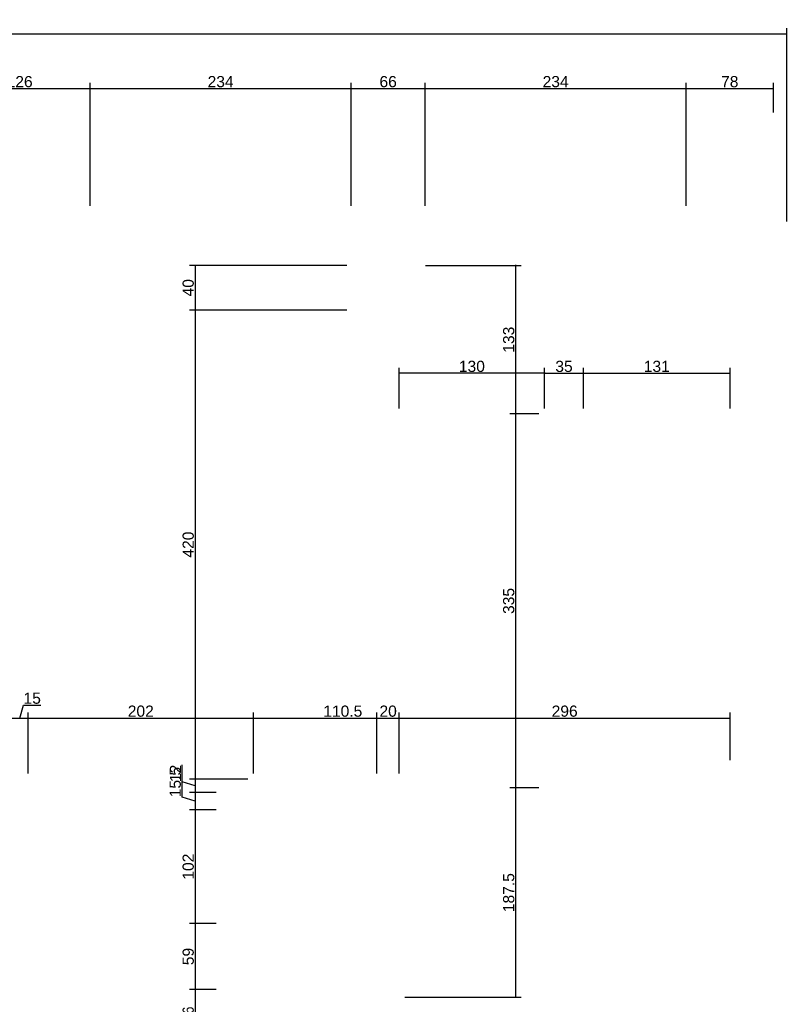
# Model space of a CAD drawing. Header units: millimetres. Extents: x 126553 to 403692, y -95821 to 38049.
# Tile 122 of 256: x 169706 to 170394, y -8016 to -7134. Entities that reach past the tile are written whole.
import ezdxf

# ---------------------------------------------------------------- set-up
doc = ezdxf.new("R2010")
doc.units = ezdxf.units.MM
doc.layers.add('11_wymiary', color=55, linetype='Continuous')
doc.layers.add('11_wymiary @ 50', color=55, linetype='Continuous')
doc.styles.add('11_RJ', font='arial.ttf')
doc.dimstyles.new('11_RJ (cc)', dxfattribs={"dimtxt": 0.2, "dimasz": 0.001, "dimexe": 0.1, "dimexo": 0.1, "dimgap": 0.02, "dimtad": 1, "dimdec": 1, "dimrnd": 0.5, "dimzin": 12, "dimdsep": 46, "dimtxsty": '11_RJ', "dimblk": 'OBLIQUE', "dimcen": 0, "dimdle": 0.01, "dimclrd": 256, "dimclre": 256, "dimclrt": 2, "dimazin": 3, "dimtfac": 1, "dimtdec": 1, "dimtofl": 0, "dimtmove": 0, "dimatfit": 3, "dimldrblk": 'DOT', "dimfxl": 1, "dimtolj": 1, "dimtzin": 13, "dimarcsym": 0})

# ---------------------------------------------------------------- blocks, each defined once
blk = doc.blocks.new('_Oblique')
at = {"color": 0, "linetype": 'ByBlock', "lineweight": -2}
blk.add_line((-0.5, -0.5), (0.5, 0.5), dxfattribs=at)
blk = doc.blocks.new('*D39')
at = {"layer": '11_wymiary', "lineweight": -2, "transparency": 16777216}
for p, q in [((169706.35, -7759.58), (169709.83, -7747.98)), ((169709.83, -7747.98), (169725.29, -7747.98)), ((169698.35, -7759.58), (169714.35, -7759.58)), ((169698.85, -7809.27), (169698.85, -7754.58)), ((169713.85, -7809.27), (169713.85, -7754.58))]:
    blk.add_line(p, q, dxfattribs=at)
at = {"layer": 'Defpoints', "color": 0, "transparency": 16777216}
for p in [(169713.85, -7759.58), (169698.85, -7814.27), (169713.85, -7814.27)]:
    blk.add_point(p, dxfattribs=at)
at = {"layer": '11_wymiary', "lineweight": -2, "transparency": 16777216, "xscale": 0.05, "yscale": 0.05, "zscale": 0.05, "rotation": 180}
blk.add_blockref('_Oblique', (169698.85, -7759.58), dxfattribs=at)
at = {"layer": '11_wymiary', "lineweight": -2, "transparency": 16777216, "xscale": 0.05, "yscale": 0.05, "zscale": 0.05}
blk.add_blockref('_Oblique', (169713.85, -7759.58), dxfattribs=at)
at = {"layer": '11_wymiary', "color": 2, "transparency": 16777216, "insert": (169717.56, -7741.87), "char_height": 10, "attachment_point": 5, "style": '11_RJ'}
blk.add_mtext('\\A1;15', dxfattribs=at)
blk = doc.blocks.new('_Dot')
at = {"color": 0, "linetype": 'ByBlock', "lineweight": -2}
blk.add_line((-0.5, 0), (-1, 0), dxfattribs=at)
at = {"color": 0, "linetype": 'ByBlock', "const_width": 0.5}
blk.add_lwpolyline([(-0.25, 0, 1), (0.25, 0, 1)], format="xyb", close=True, dxfattribs=at)
blk = doc.blocks.new('*D40')
at = {"layer": '11_wymiary', "lineweight": -2, "transparency": 16777216}
for p, q in [((169713.35, -7759.58), (169916.26, -7759.58)), ((169713.85, -7809.27), (169713.85, -7754.58)), ((169915.76, -7809.27), (169915.76, -7754.58))]:
    blk.add_line(p, q, dxfattribs=at)
at = {"layer": 'Defpoints', "color": 0, "transparency": 16777216}
for p in [(169915.76, -7759.58), (169713.85, -7814.27), (169915.76, -7814.27)]:
    blk.add_point(p, dxfattribs=at)
at = {"layer": '11_wymiary', "lineweight": -2, "transparency": 16777216, "xscale": 0.05, "yscale": 0.05, "zscale": 0.05, "rotation": 180}
blk.add_blockref('_Oblique', (169713.85, -7759.58), dxfattribs=at)
at = {"layer": '11_wymiary', "lineweight": -2, "transparency": 16777216, "xscale": 0.05, "yscale": 0.05, "zscale": 0.05}
blk.add_blockref('_Oblique', (169915.76, -7759.58), dxfattribs=at)
at = {"layer": '11_wymiary', "color": 2, "transparency": 16777216, "insert": (169814.81, -7753.48), "char_height": 10, "attachment_point": 5, "style": '11_RJ'}
blk.add_mtext('\\A1;202', dxfattribs=at)
blk = doc.blocks.new('*D41')
at = {"layer": '11_wymiary', "lineweight": -2, "transparency": 16777216}
for p, q in [((169915.26, -7759.58), (170026.85, -7759.58)), ((169915.76, -7809.27), (169915.76, -7754.58)), ((170026.35, -7809.27), (170026.35, -7754.58))]:
    blk.add_line(p, q, dxfattribs=at)
at = {"layer": 'Defpoints', "color": 0, "transparency": 16777216}
for p in [(170026.35, -7759.58), (169915.76, -7814.27), (170026.35, -7814.27)]:
    blk.add_point(p, dxfattribs=at)
at = {"layer": '11_wymiary', "lineweight": -2, "transparency": 16777216, "xscale": 0.05, "yscale": 0.05, "zscale": 0.05, "rotation": 180}
blk.add_blockref('_Oblique', (169915.76, -7759.58), dxfattribs=at)
at = {"layer": '11_wymiary', "lineweight": -2, "transparency": 16777216, "xscale": 0.05, "yscale": 0.05, "zscale": 0.05}
blk.add_blockref('_Oblique', (170026.35, -7759.58), dxfattribs=at)
at = {"layer": '11_wymiary', "color": 2, "transparency": 16777216, "insert": (169995.73, -7753.48), "char_height": 10, "attachment_point": 5, "style": '11_RJ'}
blk.add_mtext('\\A1;110.5', dxfattribs=at)
blk = doc.blocks.new('*D42')
at = {"layer": '11_wymiary', "lineweight": -2, "transparency": 16777216}
for p, q in [((170025.85, -7759.58), (170046.85, -7759.58)), ((170026.35, -7809.27), (170026.35, -7754.58)), ((170046.35, -7809.27), (170046.35, -7754.58))]:
    blk.add_line(p, q, dxfattribs=at)
at = {"layer": 'Defpoints', "color": 0, "transparency": 16777216}
for p in [(170046.35, -7759.58), (170026.35, -7814.27), (170046.35, -7814.27)]:
    blk.add_point(p, dxfattribs=at)
at = {"layer": '11_wymiary', "lineweight": -2, "transparency": 16777216, "xscale": 0.05, "yscale": 0.05, "zscale": 0.05, "rotation": 180}
blk.add_blockref('_Oblique', (170026.35, -7759.58), dxfattribs=at)
at = {"layer": '11_wymiary', "lineweight": -2, "transparency": 16777216, "xscale": 0.05, "yscale": 0.05, "zscale": 0.05}
blk.add_blockref('_Oblique', (170046.35, -7759.58), dxfattribs=at)
at = {"layer": '11_wymiary', "color": 2, "transparency": 16777216, "insert": (170036.35, -7753.48), "char_height": 10, "attachment_point": 5, "style": '11_RJ'}
blk.add_mtext('\\A1;20', dxfattribs=at)
blk = doc.blocks.new('*D43')
at = {"layer": '11_wymiary', "lineweight": -2, "transparency": 16777216}
for p, q in [((170045.85, -7759.58), (170343.03, -7759.58)), ((170046.35, -7797.27), (170046.35, -7754.58)), ((170342.53, -7797.27), (170342.53, -7754.58))]:
    blk.add_line(p, q, dxfattribs=at)
at = {"layer": 'Defpoints', "color": 0, "transparency": 16777216}
for p in [(170342.53, -7759.58), (170046.35, -7802.27), (170342.53, -7802.27)]:
    blk.add_point(p, dxfattribs=at)
at = {"layer": '11_wymiary', "lineweight": -2, "transparency": 16777216, "xscale": 0.05, "yscale": 0.05, "zscale": 0.05, "rotation": 180}
blk.add_blockref('_Oblique', (170046.35, -7759.58), dxfattribs=at)
at = {"layer": '11_wymiary', "lineweight": -2, "transparency": 16777216, "xscale": 0.05, "yscale": 0.05, "zscale": 0.05}
blk.add_blockref('_Oblique', (170342.53, -7759.58), dxfattribs=at)
at = {"layer": '11_wymiary', "color": 2, "transparency": 16777216, "insert": (170194.44, -7753.48), "char_height": 10, "attachment_point": 5, "style": '11_RJ'}
blk.add_mtext('\\A1;296', dxfattribs=at)
blk = doc.blocks.new('*D443')
at = {"layer": '11_wymiary', "lineweight": -2, "transparency": 16777216}
for p, q in [((169999.42, -7354.23), (169858.41, -7354.23)), ((169863.41, -7353.73), (169863.41, -7394.73)), ((169999.42, -7394.23), (169858.41, -7394.23))]:
    blk.add_line(p, q, dxfattribs=at)
at = {"layer": 'Defpoints', "color": 0, "transparency": 16777216}
for p in [(170004.42, -7354.23), (169863.41, -7394.23), (170004.42, -7394.23)]:
    blk.add_point(p, dxfattribs=at)
at = {"layer": '11_wymiary', "lineweight": -2, "transparency": 16777216, "xscale": 0.05, "yscale": 0.05, "zscale": 0.05}
for p, rotation in [((169863.41, -7354.23), 90), ((169863.41, -7394.23), 270)]:
    blk.add_blockref('_Oblique', p, dxfattribs=dict(at, rotation=rotation))
at = {"layer": '11_wymiary', "color": 2, "transparency": 16777216, "insert": (169857.31, -7374.23), "char_height": 10, "attachment_point": 5, "rotation": 90, "style": '11_RJ'}
blk.add_mtext('\\A1;40', dxfattribs=at)
blk = doc.blocks.new('*D444')
at = {"layer": '11_wymiary', "lineweight": -2, "transparency": 16777216}
for p, q in [((169999.42, -7394.23), (169858.41, -7394.23)), ((169863.41, -7393.73), (169863.41, -7814.77)), ((169910.76, -7814.27), (169858.41, -7814.27))]:
    blk.add_line(p, q, dxfattribs=at)
at = {"layer": 'Defpoints', "color": 0, "transparency": 16777216}
for p in [(170004.42, -7394.23), (169863.41, -7814.27), (169915.76, -7814.27)]:
    blk.add_point(p, dxfattribs=at)
at = {"layer": '11_wymiary', "lineweight": -2, "transparency": 16777216, "xscale": 0.05, "yscale": 0.05, "zscale": 0.05}
for p, rotation in [((169863.41, -7394.23), 90), ((169863.41, -7814.27), 270)]:
    blk.add_blockref('_Oblique', p, dxfattribs=dict(at, rotation=rotation))
at = {"layer": '11_wymiary', "color": 2, "transparency": 16777216, "insert": (169857.31, -7604.25), "char_height": 10, "attachment_point": 5, "rotation": 90, "style": '11_RJ'}
blk.add_mtext('\\A1;420', dxfattribs=at)
blk = doc.blocks.new('*D445')
at = {"layer": '11_wymiary', "lineweight": -2, "transparency": 16777216}
for p, q in [((169851.89, -7816.81), (169851.89, -7801.53)), ((169863.41, -7820.27), (169851.89, -7816.81)), ((169910.76, -7814.27), (169858.41, -7814.27)), ((169863.41, -7813.77), (169863.41, -7826.77)), ((169882.4, -7826.27), (169858.41, -7826.27))]:
    blk.add_line(p, q, dxfattribs=at)
at = {"layer": 'Defpoints', "color": 0, "transparency": 16777216}
for p in [(169915.76, -7814.27), (169863.41, -7826.27), (169887.4, -7826.27)]:
    blk.add_point(p, dxfattribs=at)
at = {"layer": '11_wymiary', "lineweight": -2, "transparency": 16777216, "xscale": 0.05, "yscale": 0.05, "zscale": 0.05}
for p, rotation in [((169863.41, -7814.27), 90), ((169863.41, -7826.27), 270)]:
    blk.add_blockref('_Oblique', p, dxfattribs=dict(at, rotation=rotation))
at = {"layer": '11_wymiary', "color": 2, "transparency": 16777216, "insert": (169845.87, -7809.17), "char_height": 10, "attachment_point": 5, "rotation": 90, "style": '11_RJ'}
blk.add_mtext('\\A1;12', dxfattribs=at)
blk = doc.blocks.new('*D446')
at = {"layer": '11_wymiary', "lineweight": -2, "transparency": 16777216}
for p, q in [((169851.81, -7830.52), (169851.81, -7803.41)), ((169863.41, -7834), (169851.81, -7830.52)), ((169882.4, -7826.27), (169858.41, -7826.27)), ((169863.41, -7825.77), (169863.41, -7842.23)), ((169882.4, -7841.73), (169858.41, -7841.73))]:
    blk.add_line(p, q, dxfattribs=at)
at = {"layer": 'Defpoints', "color": 0, "transparency": 16777216}
for p in [(169887.4, -7826.27), (169863.41, -7841.73), (169887.4, -7841.73)]:
    blk.add_point(p, dxfattribs=at)
at = {"layer": '11_wymiary', "lineweight": -2, "transparency": 16777216, "xscale": 0.05, "yscale": 0.05, "zscale": 0.05}
for p, rotation in [((169863.41, -7826.27), 90), ((169863.41, -7841.73), 270)]:
    blk.add_blockref('_Oblique', p, dxfattribs=dict(at, rotation=rotation))
at = {"layer": '11_wymiary', "color": 2, "transparency": 16777216, "insert": (169845.7, -7816.97), "char_height": 10, "attachment_point": 5, "rotation": 90, "style": '11_RJ'}
blk.add_mtext('\\A1;15.5', dxfattribs=at)
blk = doc.blocks.new('*D447')
at = {"layer": '11_wymiary', "lineweight": -2, "transparency": 16777216}
for p, q in [((169882.4, -7841.73), (169858.41, -7841.73)), ((169863.41, -7841.23), (169863.41, -7944.17)), ((169882.4, -7943.67), (169858.41, -7943.67))]:
    blk.add_line(p, q, dxfattribs=at)
at = {"layer": 'Defpoints', "color": 0, "transparency": 16777216}
for p in [(169887.4, -7841.73), (169863.41, -7943.67), (169887.4, -7943.67)]:
    blk.add_point(p, dxfattribs=at)
at = {"layer": '11_wymiary', "lineweight": -2, "transparency": 16777216, "xscale": 0.05, "yscale": 0.05, "zscale": 0.05}
for p, rotation in [((169863.41, -7841.73), 90), ((169863.41, -7943.67), 270)]:
    blk.add_blockref('_Oblique', p, dxfattribs=dict(at, rotation=rotation))
at = {"layer": '11_wymiary', "color": 2, "transparency": 16777216, "insert": (169857.31, -7892.7), "char_height": 10, "attachment_point": 5, "rotation": 90, "style": '11_RJ'}
blk.add_mtext('\\A1;102', dxfattribs=at)
blk = doc.blocks.new('*D448')
at = {"layer": '11_wymiary', "lineweight": -2, "transparency": 16777216}
for p, q in [((169882.4, -7943.67), (169858.41, -7943.67)), ((169863.41, -7943.17), (169863.41, -8003.23)), ((169882.4, -8002.73), (169858.41, -8002.73))]:
    blk.add_line(p, q, dxfattribs=at)
at = {"layer": 'Defpoints', "color": 0, "transparency": 16777216}
for p in [(169887.4, -7943.67), (169863.41, -8002.73), (169887.4, -8002.73)]:
    blk.add_point(p, dxfattribs=at)
at = {"layer": '11_wymiary', "lineweight": -2, "transparency": 16777216, "xscale": 0.05, "yscale": 0.05, "zscale": 0.05}
for p, rotation in [((169863.41, -7943.67), 90), ((169863.41, -8002.73), 270)]:
    blk.add_blockref('_Oblique', p, dxfattribs=dict(at, rotation=rotation))
at = {"layer": '11_wymiary', "color": 2, "transparency": 16777216, "insert": (169857.31, -7973.2), "char_height": 10, "attachment_point": 5, "rotation": 90, "style": '11_RJ'}
blk.add_mtext('\\A1;59', dxfattribs=at)
blk = doc.blocks.new('*D449')
at = {"layer": '11_wymiary', "lineweight": -2, "transparency": 16777216}
for p, q in [((169882.4, -8002.73), (169858.41, -8002.73)), ((169863.41, -8002.23), (169863.41, -8049.23)), ((169907.85, -8048.73), (169858.41, -8048.73))]:
    blk.add_line(p, q, dxfattribs=at)
at = {"layer": 'Defpoints', "color": 0, "transparency": 16777216}
for p in [(169887.4, -8002.73), (169863.41, -8048.73), (169912.85, -8048.73)]:
    blk.add_point(p, dxfattribs=at)
at = {"layer": '11_wymiary', "lineweight": -2, "transparency": 16777216, "xscale": 0.05, "yscale": 0.05, "zscale": 0.05}
for p, rotation in [((169863.41, -8002.73), 90), ((169863.41, -8048.73), 270)]:
    blk.add_blockref('_Oblique', p, dxfattribs=dict(at, rotation=rotation))
at = {"layer": '11_wymiary', "color": 2, "transparency": 16777216, "insert": (169857.31, -8025.73), "char_height": 10, "attachment_point": 5, "rotation": 90, "style": '11_RJ'}
blk.add_mtext('\\A1;46', dxfattribs=at)
blk = doc.blocks.new('*D153')
at = {"layer": '11_wymiary', "lineweight": -2, "transparency": 16777216}
for p, q in [((165061.35, -7170.79), (165061.35, -7141.67)), ((170393.35, -7314.87), (170393.35, -7141.67)), ((165060.85, -7146.67), (170393.85, -7146.67))]:
    blk.add_line(p, q, dxfattribs=at)
at = {"layer": 'Defpoints', "color": 0, "transparency": 16777216}
for p in [(170393.35, -7146.67), (165061.35, -7175.79), (170393.35, -7319.87)]:
    blk.add_point(p, dxfattribs=at)
at = {"layer": '11_wymiary', "lineweight": -2, "transparency": 16777216, "xscale": 0.05, "yscale": 0.05, "zscale": 0.05, "rotation": 180}
blk.add_blockref('_Oblique', (165061.35, -7146.67), dxfattribs=at)
at = {"layer": '11_wymiary', "lineweight": -2, "transparency": 16777216, "xscale": 0.05, "yscale": 0.05, "zscale": 0.05}
blk.add_blockref('_Oblique', (170393.35, -7146.67), dxfattribs=at)
at = {"layer": '11_wymiary', "color": 2, "transparency": 16777216, "insert": (167727.35, -7140.56), "char_height": 10, "attachment_point": 5, "style": '11_RJ'}
blk.add_mtext('\\A1;5332', dxfattribs=at)
blk = doc.blocks.new('*D182')
at = {"layer": '11_wymiary', "lineweight": -2, "transparency": 16777216}
for p, q in [((170002.75, -7195.79), (170069.96, -7195.79)), ((170003.25, -7300.87), (170003.25, -7190.79)), ((170069.46, -7300.87), (170069.46, -7190.79))]:
    blk.add_line(p, q, dxfattribs=at)
at = {"layer": 'Defpoints', "color": 0, "transparency": 16777216}
for p in [(170069.46, -7195.79), (170003.25, -7305.87), (170069.46, -7305.87)]:
    blk.add_point(p, dxfattribs=at)
at = {"layer": '11_wymiary', "lineweight": -2, "transparency": 16777216, "xscale": 0.05, "yscale": 0.05, "zscale": 0.05, "rotation": 180}
blk.add_blockref('_Oblique', (170003.25, -7195.79), dxfattribs=at)
at = {"layer": '11_wymiary', "lineweight": -2, "transparency": 16777216, "xscale": 0.05, "yscale": 0.05, "zscale": 0.05}
blk.add_blockref('_Oblique', (170069.46, -7195.79), dxfattribs=at)
at = {"layer": '11_wymiary', "color": 2, "transparency": 16777216, "insert": (170036.35, -7189.68), "char_height": 10, "attachment_point": 5, "style": '11_RJ'}
blk.add_mtext('\\A1;66', dxfattribs=at)
blk = doc.blocks.new('*D183')
at = {"layer": '11_wymiary', "lineweight": -2, "transparency": 16777216}
for p, q in [((169768.85, -7195.79), (170003.75, -7195.79)), ((169769.35, -7300.87), (169769.35, -7190.79)), ((170003.25, -7300.87), (170003.25, -7190.79))]:
    blk.add_line(p, q, dxfattribs=at)
at = {"layer": 'Defpoints', "color": 0, "transparency": 16777216}
for p in [(170003.25, -7195.79), (169769.35, -7305.87), (170003.25, -7305.87)]:
    blk.add_point(p, dxfattribs=at)
at = {"layer": '11_wymiary', "lineweight": -2, "transparency": 16777216, "xscale": 0.05, "yscale": 0.05, "zscale": 0.05, "rotation": 180}
blk.add_blockref('_Oblique', (169769.35, -7195.79), dxfattribs=at)
at = {"layer": '11_wymiary', "lineweight": -2, "transparency": 16777216, "xscale": 0.05, "yscale": 0.05, "zscale": 0.05}
blk.add_blockref('_Oblique', (170003.25, -7195.79), dxfattribs=at)
at = {"layer": '11_wymiary', "color": 2, "transparency": 16777216, "insert": (169886.3, -7189.68), "char_height": 10, "attachment_point": 5, "style": '11_RJ'}
blk.add_mtext('\\A1;234', dxfattribs=at)
blk = doc.blocks.new('*D184')
at = {"layer": '11_wymiary', "lineweight": -2, "transparency": 16777216}
for p, q in [((169642.75, -7195.79), (169769.85, -7195.79)), ((169643.25, -7300.87), (169643.25, -7190.79)), ((169769.35, -7300.87), (169769.35, -7190.79))]:
    blk.add_line(p, q, dxfattribs=at)
at = {"layer": 'Defpoints', "color": 0, "transparency": 16777216}
for p in [(169769.35, -7195.79), (169643.25, -7305.87), (169769.35, -7305.87)]:
    blk.add_point(p, dxfattribs=at)
at = {"layer": '11_wymiary', "lineweight": -2, "transparency": 16777216, "xscale": 0.05, "yscale": 0.05, "zscale": 0.05, "rotation": 180}
blk.add_blockref('_Oblique', (169643.25, -7195.79), dxfattribs=at)
at = {"layer": '11_wymiary', "lineweight": -2, "transparency": 16777216, "xscale": 0.05, "yscale": 0.05, "zscale": 0.05}
blk.add_blockref('_Oblique', (169769.35, -7195.79), dxfattribs=at)
at = {"layer": '11_wymiary', "color": 2, "transparency": 16777216, "insert": (169706.3, -7189.68), "char_height": 10, "attachment_point": 5, "style": '11_RJ'}
blk.add_mtext('\\A1;126', dxfattribs=at)
blk = doc.blocks.new('*D185')
at = {"layer": '11_wymiary', "lineweight": -2, "transparency": 16777216}
for p, q in [((170068.96, -7195.79), (170303.75, -7195.79)), ((170069.46, -7300.87), (170069.46, -7190.79)), ((170303.25, -7300.87), (170303.25, -7190.79))]:
    blk.add_line(p, q, dxfattribs=at)
at = {"layer": 'Defpoints', "color": 0, "transparency": 16777216}
for p in [(170303.25, -7195.79), (170069.46, -7305.87), (170303.25, -7305.87)]:
    blk.add_point(p, dxfattribs=at)
at = {"layer": '11_wymiary', "lineweight": -2, "transparency": 16777216, "xscale": 0.05, "yscale": 0.05, "zscale": 0.05, "rotation": 180}
blk.add_blockref('_Oblique', (170069.46, -7195.79), dxfattribs=at)
at = {"layer": '11_wymiary', "lineweight": -2, "transparency": 16777216, "xscale": 0.05, "yscale": 0.05, "zscale": 0.05}
blk.add_blockref('_Oblique', (170303.25, -7195.79), dxfattribs=at)
at = {"layer": '11_wymiary', "color": 2, "transparency": 16777216, "insert": (170186.35, -7189.68), "char_height": 10, "attachment_point": 5, "style": '11_RJ'}
blk.add_mtext('\\A1;234', dxfattribs=at)
blk = doc.blocks.new('*D213')
at = {"layer": '11_wymiary', "lineweight": -2, "transparency": 16777216}
for p, q in [((170302.75, -7195.79), (170381.85, -7195.79)), ((170303.25, -7210.79), (170303.25, -7190.79)), ((170381.35, -7217.37), (170381.35, -7190.79))]:
    blk.add_line(p, q, dxfattribs=at)
at = {"layer": 'Defpoints', "color": 0, "transparency": 16777216}
for p in [(170381.35, -7195.79), (170303.25, -7215.79), (170381.35, -7222.37)]:
    blk.add_point(p, dxfattribs=at)
at = {"layer": '11_wymiary', "lineweight": -2, "transparency": 16777216, "xscale": 0.05, "yscale": 0.05, "zscale": 0.05, "rotation": 180}
blk.add_blockref('_Oblique', (170303.25, -7195.79), dxfattribs=at)
at = {"layer": '11_wymiary', "lineweight": -2, "transparency": 16777216, "xscale": 0.05, "yscale": 0.05, "zscale": 0.05}
blk.add_blockref('_Oblique', (170381.35, -7195.79), dxfattribs=at)
at = {"layer": '11_wymiary', "color": 2, "transparency": 16777216, "insert": (170342.3, -7189.68), "char_height": 10, "attachment_point": 5, "style": '11_RJ'}
blk.add_mtext('\\A1;78', dxfattribs=at)
blk = doc.blocks.new('*D10')
at = {"layer": '11_wymiary', "lineweight": -2, "transparency": 16777216}
for p, q in [((170176.85, -7450.8), (170045.85, -7450.8)), ((170046.35, -7482.23), (170046.35, -7445.8)), ((170176.35, -7482.23), (170176.35, -7445.8))]:
    blk.add_line(p, q, dxfattribs=at)
at = {"layer": 'Defpoints', "color": 0, "transparency": 16777216}
for p in [(170046.35, -7450.8), (170046.35, -7487.23), (170176.35, -7487.23)]:
    blk.add_point(p, dxfattribs=at)
at = {"layer": '11_wymiary', "lineweight": -2, "transparency": 16777216, "xscale": 0.05, "yscale": 0.05, "zscale": 0.05, "rotation": 180}
blk.add_blockref('_Oblique', (170046.35, -7450.8), dxfattribs=at)
at = {"layer": '11_wymiary', "lineweight": -2, "transparency": 16777216, "xscale": 0.05, "yscale": 0.05, "zscale": 0.05}
blk.add_blockref('_Oblique', (170176.35, -7450.8), dxfattribs=at)
at = {"layer": '11_wymiary', "color": 2, "transparency": 16777216, "insert": (170111.35, -7444.69), "char_height": 10, "attachment_point": 5, "style": '11_RJ'}
blk.add_mtext('\\A1;130', dxfattribs=at)
blk = doc.blocks.new('*D11')
at = {"layer": '11_wymiary', "lineweight": -2, "transparency": 16777216}
for p, q in [((170175.85, -7450.8), (170211.85, -7450.8)), ((170176.35, -7482.23), (170176.35, -7445.8)), ((170211.35, -7482.23), (170211.35, -7445.8))]:
    blk.add_line(p, q, dxfattribs=at)
at = {"layer": 'Defpoints', "color": 0, "transparency": 16777216}
for p in [(170211.35, -7450.8), (170176.35, -7487.23), (170211.35, -7487.23)]:
    blk.add_point(p, dxfattribs=at)
at = {"layer": '11_wymiary', "lineweight": -2, "transparency": 16777216, "xscale": 0.05, "yscale": 0.05, "zscale": 0.05, "rotation": 180}
blk.add_blockref('_Oblique', (170176.35, -7450.8), dxfattribs=at)
at = {"layer": '11_wymiary', "lineweight": -2, "transparency": 16777216, "xscale": 0.05, "yscale": 0.05, "zscale": 0.05}
blk.add_blockref('_Oblique', (170211.35, -7450.8), dxfattribs=at)
at = {"layer": '11_wymiary', "color": 2, "transparency": 16777216, "insert": (170193.85, -7444.69), "char_height": 10, "attachment_point": 5, "style": '11_RJ'}
blk.add_mtext('\\A1;35', dxfattribs=at)
blk = doc.blocks.new('*D12')
at = {"layer": '11_wymiary', "lineweight": -2, "transparency": 16777216}
for p, q in [((170210.85, -7450.8), (170343.03, -7450.8)), ((170211.35, -7482.23), (170211.35, -7445.8)), ((170342.53, -7482.23), (170342.53, -7445.8))]:
    blk.add_line(p, q, dxfattribs=at)
at = {"layer": 'Defpoints', "color": 0, "transparency": 16777216}
for p in [(170342.53, -7450.8), (170211.35, -7487.23), (170342.53, -7487.23)]:
    blk.add_point(p, dxfattribs=at)
at = {"layer": '11_wymiary', "lineweight": -2, "transparency": 16777216, "xscale": 0.05, "yscale": 0.05, "zscale": 0.05, "rotation": 180}
blk.add_blockref('_Oblique', (170211.35, -7450.8), dxfattribs=at)
at = {"layer": '11_wymiary', "lineweight": -2, "transparency": 16777216, "xscale": 0.05, "yscale": 0.05, "zscale": 0.05}
blk.add_blockref('_Oblique', (170342.53, -7450.8), dxfattribs=at)
at = {"layer": '11_wymiary', "color": 2, "transparency": 16777216, "insert": (170276.94, -7444.69), "char_height": 10, "attachment_point": 5, "style": '11_RJ'}
blk.add_mtext('\\A1;131', dxfattribs=at)
blk = doc.blocks.new('*D13')
at = {"layer": '11_wymiary', "lineweight": -2, "transparency": 16777216}
for p, q in [((170069.68, -7354.23), (170155.47, -7354.23)), ((170150.47, -7353.73), (170150.47, -7487.73)), ((170171.35, -7487.23), (170145.47, -7487.23))]:
    blk.add_line(p, q, dxfattribs=at)
at = {"layer": 'Defpoints', "color": 0, "transparency": 16777216}
for p in [(170064.68, -7354.23), (170150.47, -7487.23), (170176.35, -7487.23)]:
    blk.add_point(p, dxfattribs=at)
at = {"layer": '11_wymiary', "lineweight": -2, "transparency": 16777216, "xscale": 0.05, "yscale": 0.05, "zscale": 0.05}
for p, rotation in [((170150.47, -7354.23), 90), ((170150.47, -7487.23), 270)]:
    blk.add_blockref('_Oblique', p, dxfattribs=dict(at, rotation=rotation))
at = {"layer": '11_wymiary', "color": 2, "transparency": 16777216, "insert": (170144.36, -7420.73), "char_height": 10, "attachment_point": 5, "rotation": 90, "style": '11_RJ'}
blk.add_mtext('\\A1;133', dxfattribs=at)
blk = doc.blocks.new('*D14')
at = {"layer": '11_wymiary', "lineweight": -2, "transparency": 16777216}
for p, q in [((170150.47, -7486.73), (170150.47, -7822.73)), ((170171.35, -7487.23), (170145.47, -7487.23)), ((170171.35, -7822.23), (170145.47, -7822.23))]:
    blk.add_line(p, q, dxfattribs=at)
at = {"layer": 'Defpoints', "color": 0, "transparency": 16777216}
for p in [(170176.35, -7487.23), (170150.47, -7822.23), (170176.35, -7822.23)]:
    blk.add_point(p, dxfattribs=at)
at = {"layer": '11_wymiary', "lineweight": -2, "transparency": 16777216, "xscale": 0.05, "yscale": 0.05, "zscale": 0.05}
for p, rotation in [((170150.47, -7487.23), 90), ((170150.47, -7822.23), 270)]:
    blk.add_blockref('_Oblique', p, dxfattribs=dict(at, rotation=rotation))
at = {"layer": '11_wymiary', "color": 2, "transparency": 16777216, "insert": (170144.36, -7654.73), "char_height": 10, "attachment_point": 5, "rotation": 90, "style": '11_RJ'}
blk.add_mtext('\\A1;335', dxfattribs=at)
blk = doc.blocks.new('*D15')
at = {"layer": '11_wymiary', "lineweight": -2, "transparency": 16777216}
for p, q in [((170150.47, -7821.73), (170150.47, -8010.23)), ((170171.35, -7822.23), (170145.47, -7822.23)), ((170051.35, -8009.73), (170155.47, -8009.73))]:
    blk.add_line(p, q, dxfattribs=at)
at = {"layer": 'Defpoints', "color": 0, "transparency": 16777216}
for p in [(170176.35, -7822.23), (170046.35, -8009.73), (170150.47, -8009.73)]:
    blk.add_point(p, dxfattribs=at)
at = {"layer": '11_wymiary', "lineweight": -2, "transparency": 16777216, "xscale": 0.05, "yscale": 0.05, "zscale": 0.05}
for p, rotation in [((170150.47, -7822.23), 90), ((170150.47, -8009.73), 270)]:
    blk.add_blockref('_Oblique', p, dxfattribs=dict(at, rotation=rotation))
at = {"layer": '11_wymiary', "color": 2, "transparency": 16777216, "insert": (170144.36, -7915.98), "char_height": 10, "attachment_point": 5, "rotation": 90, "style": '11_RJ'}
blk.add_mtext('\\A1;187.5', dxfattribs=at)

msp = doc.modelspace()

# ---------------------------------------------------------------- dimensions: what is measured, and where the dimension line sits
at = {"layer": '11_wymiary @ 50'}
for base, p1, p2, picture, middle in [((170393.35215, -7146.67203), (165061.35215, -7175.79044), (170393.35215, -7319.8716), '*D153', (167727.35215, -7140.56289)), ((169769.35215, -7195.79044), (169643.24693, -7305.8716), (169769.35215, -7305.8716), '*D184', (169706.29954, -7189.68471)), ((170003.24693, -7195.79044), (169769.35215, -7305.8716), (170003.24693, -7305.8716), '*D183', (169886.29954, -7189.6813)), ((170069.45738, -7195.79044), (170003.24693, -7305.8716), (170069.45738, -7305.8716), '*D182', (170036.35215, -7189.68471)), ((170303.24693, -7195.79044), (170069.45738, -7305.8716), (170303.24693, -7305.8716), '*D185', (170186.35215, -7189.6813)), ((170381.35215, -7195.79044), (170303.24693, -7215.79044), (170381.35215, -7222.3716), '*D213', (170342.29954, -7189.68471)), ((170046.35215, -7450.79986), (170176.35215, -7487.23273), (170046.35215, -7487.23273), '*D10', (170111.35215, -7444.69072)), ((170211.35215, -7450.79986), (170176.35215, -7487.23273), (170211.35215, -7487.23273), '*D11', (170193.85215, -7444.69072)), ((170342.5308, -7450.79986), (170211.35215, -7487.23273), (170342.5308, -7487.23273), '*D12', (170276.94148, -7444.69072)), ((169713.85215, -7759.58248), (169698.85215, -7814.26962), (169713.85215, -7814.26962), '*D39', (169710.83387, -7741.87102)), ((169915.76337, -7759.58248), (169713.85215, -7814.26962), (169915.76337, -7814.26962), '*D40', (169814.80776, -7753.47675)), ((170046.35215, -7759.58248), (170026.35215, -7814.26962), (170046.35215, -7814.26962), '*D42', (170036.35215, -7753.47675)), ((170342.5308, -7759.58248), (170046.35215, -7802.26962), (170342.5308, -7802.26962), '*D43', (170194.44148, -7753.47675))]:
    dim = msp.add_linear_dim(base=base, p1=p1, p2=p2, dimstyle='11_RJ (cc)', override={"dimscale": 50, "dimtix": 0, "dimtofl": 0, "dimtmove": 1, "dimatfit": 3}, dxfattribs=at)
    dim.commit()
    dim.dimension.update_dxf_attribs({"geometry": picture, "text_midpoint": middle})
for base, p1, p2, picture, middle in [((169863.41464, -7394.23273), (170004.41962, -7354.23273), (170004.41962, -7394.23273), '*D443', (169857.30891, -7374.23273)), ((170150.46754, -7487.23273), (170064.67951, -7354.23273), (170176.35215, -7487.23273), '*D13', (170144.3584, -7420.73273)), ((169863.41464, -7814.26962), (170004.41962, -7394.23273), (169915.76337, -7814.26962), '*D444', (169857.30891, -7604.25117)), ((170150.46754, -7822.23273), (170176.35215, -7487.23273), (170176.35215, -7822.23273), '*D14', (170144.3584, -7654.73273)), ((169863.41464, -7841.73314), (169887.40049, -7826.26962), (169887.40049, -7841.73314), '*D446', (169845.70318, -7829.51966)), ((169863.41464, -7826.26962), (169915.76337, -7814.26962), (169887.40049, -7826.26962), '*D445', (169845.87371, -7815.81348)), ((170150.46754, -8009.73273), (170176.35215, -7822.23273), (170046.35215, -8009.73273), '*D15', (170144.36181, -7915.98273)), ((169863.41464, -7943.67085), (169887.40049, -7841.73314), (169887.40392, -7943.67085), '*D447', (169857.30891, -7892.70199)), ((169863.41464, -8002.73273), (169887.40392, -7943.67085), (169887.40392, -8002.73273), '*D448', (169857.30891, -7973.20179)), ((169863.41464, -8048.73273), (169887.40392, -8002.73273), (169912.85215, -8048.73273), '*D449', (169857.30891, -8025.73273))]:
    dim = msp.add_linear_dim(base=base, p1=p1, p2=p2, angle=90, dimstyle='11_RJ (cc)', override={"dimscale": 50, "dimtix": 0, "dimtofl": 0, "dimtmove": 1, "dimatfit": 3}, dxfattribs=at)
    dim.commit()
    dim.dimension.update_dxf_attribs({"geometry": picture, "text_midpoint": middle})
dim = msp.add_linear_dim(base=(170026.35215, -7759.58248), p1=(169915.76337, -7814.26962), p2=(170026.35215, -7814.26962), dimstyle='11_RJ (cc)', override={"dimscale": 50, "dimtix": 0, "dimtofl": 0, "dimtmove": 1, "dimatfit": 3}, dxfattribs=at)
dim.commit()
dim.dimension.update_dxf_attribs({"geometry": '*D41', "text_midpoint": (169995.72745, -7759.58248), "dimtype": 128})

doc.saveas('drawing.dxf')
